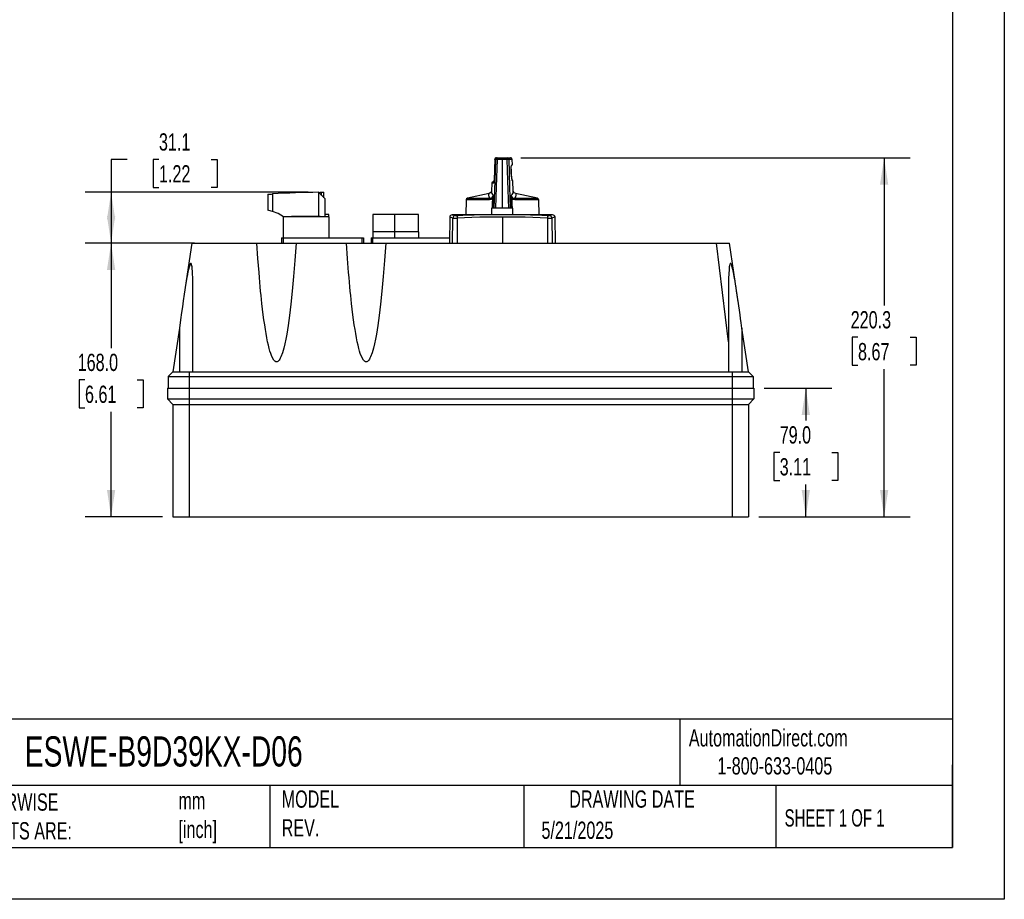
# Model space of a CAD drawing. Header units: millimetres. Extents: x 0 to 1397, y 0 to 1080.
# Tile 3 of 5: x 793 to 1397, y 0 to 540. Entities that reach past the tile are written whole.
import ezdxf

# ---------------------------------------------------------------- set-up
doc = ezdxf.new("R2010")
doc.units = ezdxf.units.MM
doc.header["$LTSCALE"] = 5
doc.linetypes.add('CENTERX2', pattern=[20.32, 12.7, -2.54, 2.54, -2.54])
doc.layers.add('DIMENSIONS', color=140, linetype='Continuous', lineweight=25)
doc.layers.add('TEXT', color=140, linetype='Continuous', lineweight=25)
doc.styles.add('SLDTEXTSTYLE0', font='TXT', dxfattribs={"width": 0.7})
doc.styles.add('SLDTEXTSTYLE1', font='TXT', dxfattribs={"width": 0.65})
doc.dimstyles.new('SLDDIMSTYLE1', dxfattribs={"dimtxt": 10.790039, "dimasz": 16.51, "dimexe": 0, "dimexo": 0.0625, "dimgap": 2.69751, "dimtad": 0, "dimtih": 1, "dimtoh": 1, "dimdec": 1, "dimrnd": 1e-09, "dimzin": 4, "dimdsep": 46, "dimtxsty": 'SLDTEXTSTYLE0', "dimsah": 1, "dimcen": 0.09, "dimadec": 0, "dimazin": 1, "dimtfac": 1, "dimtdec": 1, "dimtofl": 0, "dimtmove": 0, "dimatfit": 3, "dimfxl": 0, "dimfrac": 2, "dimtolj": 1, "dimtzin": 12, "dimarcsym": 0})
doc.dimstyles.new('SLDDIMSTYLE4', dxfattribs={"dimtxt": 10.790039, "dimasz": 16.51, "dimexe": 0, "dimexo": 0.0625, "dimgap": 2.69751, "dimtad": 0, "dimtih": 1, "dimtoh": 1, "dimdec": 1, "dimrnd": 1e-09, "dimzin": 12, "dimdsep": 46, "dimtxsty": 'SLDTEXTSTYLE0', "dimsah": 1, "dimcen": 0.09, "dimadec": 0, "dimazin": 3, "dimtfac": 1, "dimtdec": 1, "dimtofl": 0, "dimtmove": 0, "dimatfit": 3, "dimfxl": 0, "dimfrac": 2, "dimtolj": 1, "dimtzin": 12, "dimarcsym": 0})

# ---------------------------------------------------------------- blocks, each defined once
blk = doc.blocks.new('_D_6')
at = {"layer": 'DIMENSIONS'}
for p, q in [((1100.43, 455.02), (1339.16, 455.02)), ((1323.28, 455.02), (1323.28, 364.43)), ((1307.25, 344.87), (1303.63, 344.87)), ((1303.63, 344.87), (1303.63, 327.72)), ((1339.31, 344.87), (1342.94, 344.87)), ((1342.94, 344.87), (1342.94, 327.72)), ((1303.63, 327.72), (1307.25, 327.72)), ((1342.94, 327.72), (1339.31, 327.72)), ((1323.28, 234.72), (1323.28, 325.3)), ((1246.33, 234.72), (1339.16, 234.72))]:
    blk.add_line(p, q, dxfattribs=at)
for points in [[(1323.28, 455.02), (1320.74, 438.51), (1325.82, 438.51)], [(1323.28, 234.72), (1325.82, 251.23), (1320.74, 251.23)]]:
    blk.add_solid(points, dxfattribs=at)
at = {"layer": 'DIMENSIONS', "char_height": 10.583, "attachment_point": 1, "style": 'SLDTEXTSTYLE0'}
for s, insert in [('220.3', (1302.76, 360.93)), ('8.67', (1307.25, 341.36))]:
    blk.add_mtext(s, dxfattribs=dict(at, insert=insert))
blk = doc.blocks.new('_D_7')
at = {"layer": 'DIMENSIONS'}
for p, q in [((900.13, 402.72), (833.14, 402.72)), ((849.02, 402.72), (849.02, 338.28)), ((832.99, 318.72), (829.36, 318.72)), ((829.36, 318.72), (829.36, 301.57)), ((865.05, 318.72), (868.67, 318.72)), ((868.67, 318.72), (868.67, 301.57)), ((829.36, 301.57), (832.99, 301.57)), ((849.02, 234.72), (849.02, 299.15)), ((868.67, 301.57), (865.05, 301.57)), ((880.63, 234.72), (833.14, 234.72))]:
    blk.add_line(p, q, dxfattribs=at)
for points in [[(849.02, 402.72), (846.48, 386.21), (851.56, 386.21)], [(849.02, 234.72), (851.56, 251.23), (846.48, 251.23)]]:
    blk.add_solid(points, dxfattribs=at)
at = {"layer": 'DIMENSIONS', "char_height": 10.583, "attachment_point": 1, "style": 'SLDTEXTSTYLE0'}
for s, insert in [('168.0', (828.5, 334.78)), ('6.61', (832.99, 315.21))]:
    blk.add_mtext(s, dxfattribs=dict(at, insert=insert))
blk = doc.blocks.new('_D_8')
at = {"layer": 'DIMENSIONS'}
for p, q in [((1249.63, 313.72), (1291.11, 313.72)), ((1275.23, 313.72), (1275.23, 293.78)), ((1259.2, 274.22), (1255.58, 274.22)), ((1255.58, 274.22), (1255.58, 257.07)), ((1291.26, 274.22), (1294.89, 274.22)), ((1294.89, 274.22), (1294.89, 257.07)), ((1255.58, 257.07), (1259.2, 257.07)), ((1275.23, 234.72), (1275.23, 254.65)), ((1294.89, 257.07), (1291.26, 257.07)), ((1246.33, 234.72), (1291.11, 234.72))]:
    blk.add_line(p, q, dxfattribs=at)
for points in [[(1275.23, 313.72), (1272.69, 297.21), (1277.77, 297.21)], [(1275.23, 234.72), (1277.77, 251.23), (1272.69, 251.23)]]:
    blk.add_solid(points, dxfattribs=at)
at = {"layer": 'DIMENSIONS', "char_height": 10.583, "attachment_point": 1, "style": 'SLDTEXTSTYLE0'}
for s, insert in [('79.0', (1259.2, 290.28)), ('3.11', (1259.2, 270.71))]:
    blk.add_mtext(s, dxfattribs=dict(at, insert=insert))
blk = doc.blocks.new('_D_9')
at = {"layer": 'DIMENSIONS'}
for p, q in [((858.92, 453.98), (849.02, 453.98)), ((849.02, 453.98), (849.02, 433.83)), ((878.37, 453.98), (874.74, 453.98)), ((874.74, 453.98), (874.74, 436.83)), ((910.43, 453.98), (914.05, 453.98)), ((914.05, 453.98), (914.05, 436.83)), ((874.74, 436.83), (878.37, 436.83)), ((914.05, 436.83), (910.43, 436.83)), ((969.88, 433.83), (833.14, 433.83)), ((849.02, 433.83), (849.02, 402.72)), ((900.13, 402.72), (833.14, 402.72))]:
    blk.add_line(p, q, dxfattribs=at)
for points in [[(849.02, 433.83), (846.48, 417.32), (851.56, 417.32)], [(849.02, 402.72), (851.56, 419.23), (846.48, 419.23)]]:
    blk.add_solid(points, dxfattribs=at)
at = {"layer": 'DIMENSIONS', "char_height": 10.583, "attachment_point": 1, "style": 'SLDTEXTSTYLE0'}
for s, insert in [('31.1', (878.37, 470.04)), ('1.22', (878.37, 450.48))]:
    blk.add_mtext(s, dxfattribs=dict(at, insert=insert))

msp = doc.modelspace()

# ---------------------------------------------------------------- linework, layer by layer
at = {"color": 7, "linetype": 'Continuous'}
for p, q in [((1397.01, 1079.51), (1397.01, 0.01)), ((1397.01, 0.01), (0.01, 0.01))]:
    msp.add_line(p, q, dxfattribs=at)
for p, q in [((1084.45, 454.19), (1084, 441.35)), ((1084.47, 454.19), (1084.01, 441.35)), ((1084.46, 454.19), (1084.46, 454.05)), ((1084.47, 454.05), (1084.48, 454.19)), ((1084.96, 454.05), (1084.47, 454.05)), ((1085.37, 455.02), (1085.94, 455.02)), ((1088.96, 454.05), (1085.81, 454.05)), ((1085.94, 455.02), (1091.99, 455.02)), ((1088.96, 454.05), (1088.95, 424.02)), ((1092.1, 454.05), (1088.96, 454.05)), ((1091.99, 455.02), (1093.95, 455.02)), ((1095.09, 454.05), (1092.97, 454.05)), ((1094.08, 455.02), (1093.95, 455.02)), ((1095.21, 450.73), (1095.09, 454.05)), ((1094.85, 450.72), (1095.19, 450.73)), ((1084.01, 441.35), (1084, 441.04)), ((1082.51, 439.35), (1082.34, 434.52)), ((1083.62, 439.35), (1082.51, 439.35)), ((1083.51, 440.32), (1083.99, 440.32)), ((1095.55, 440.83), (1095.19, 440.84)), ((1095.77, 434.61), (1095.55, 440.83)), ((945.13, 432.64), (945.13, 422.84)), ((948.01, 432.84), (948.01, 422.13)), ((976.23, 433.83), (980.13, 429.94)), ((976.23, 433.83), (976.23, 418.97)), ((977.09, 432.97), (977.09, 433.84)), ((978.09, 431.98), (978.09, 433.84)), ((978.75, 433.84), (979.62, 433.84)), ((979.62, 430.44), (979.62, 433.84)), ((980.13, 429.94), (980.13, 418.84)), ((1066.82, 429.23), (1066.58, 420.02)), ((1081.23, 429.23), (1066.82, 429.23)), ((1080.97, 433.02), (1067.61, 430.18)), ((1067.61, 430.18), (1081.51, 430.18)), ((1080.9, 432.96), (1080.92, 432.99)), ((1082.35, 434.52), (1082.35, 434.49)), ((1096.46, 430.18), (1110.55, 430.18)), ((1111.34, 429.23), (1096.74, 429.23)), ((1110.55, 430.18), (1097.19, 433.02)), ((1097.24, 432.99), (1097.26, 432.96)), ((1111.58, 420.02), (1111.34, 429.23)), ((1082.48, 424.02), (1082.48, 420.02)), ((1082.97, 424.02), (1082.48, 424.02)), ((1083.33, 424.02), (1082.97, 424.02)), ((1084.08, 424.02), (1083.33, 424.02)), ((1084.91, 424.02), (1084.08, 424.02)), ((1088.95, 424.02), (1084.91, 424.02)), ((1093, 424.02), (1088.95, 424.02)), ((1093.84, 424.02), (1093, 424.02)), ((1094.63, 424.02), (1093.84, 424.02)), ((1094.99, 424.02), (1094.63, 424.02)), ((1095.48, 424.02), (1094.99, 424.02)), ((954.68, 418.84), (954.68, 405.84)), ((982.68, 418.84), (954.79, 418.84)), ((977.33, 418.97), (959.6, 418.97)), ((982.68, 420.19), (980.13, 420.19)), ((982.68, 418.84), (982.68, 420.19)), ((982.68, 418.84), (982.68, 405.84)), ((1009.68, 420.19), (1009.68, 409.54)), ((1022.89, 420.19), (1009.68, 420.19)), ((1022.89, 420.19), (1022.89, 409.54)), ((1037.68, 420.19), (1022.89, 420.19)), ((1037.68, 409.54), (1037.68, 420.19)), ((1056.8, 418.54), (1056.53, 402.72)), ((1058.48, 402.72), (1058.75, 418.05)), ((1089.1, 420.02), (1059.08, 420.02)), ((1061.33, 418.05), (1061.3, 402.72)), ((1118.79, 420.02), (1089.1, 420.02)), ((1089.1, 418.54), (1089.1, 402.72)), ((1116.9, 402.72), (1116.86, 418.05)), ((1118.79, 420.02), (1119.08, 420.02)), ((1119.45, 418.05), (1119.71, 402.72)), ((1121.63, 402.72), (1121.36, 418.55)), ((953.48, 405.84), (953.48, 402.72)), ((953.48, 405.84), (954.48, 405.84)), ((954.48, 405.84), (954.48, 402.72)), ((954.48, 405.84), (1002.83, 405.84)), ((954.58, 409.54), (954.58, 405.84)), ((954.68, 409.54), (954.58, 409.54)), ((982.78, 409.54), (982.68, 409.54)), ((982.78, 405.84), (982.78, 409.54)), ((1002.83, 405.84), (1002.83, 402.72)), ((1002.83, 405.84), (1003.83, 405.84)), ((1003.83, 405.84), (1003.83, 402.72)), ((1008.48, 405.84), (1008.48, 402.72)), ((1008.48, 405.84), (1009.48, 405.84)), ((1009.48, 405.84), (1009.48, 402.72)), ((1009.48, 405.84), (1056.58, 405.84)), ((1009.58, 409.54), (1009.58, 405.84)), ((1022.88, 409.54), (1009.58, 409.54)), ((1022.88, 409.54), (1022.88, 405.84)), ((1037.78, 409.54), (1022.88, 409.54)), ((1037.78, 405.84), (1037.78, 409.54)), ((898.48, 402.72), (893.92, 371.42)), ((898.48, 402.72), (906.48, 402.72)), ((906.48, 402.72), (938.48, 402.72)), ((938.48, 402.72), (962.48, 402.72)), ((962.48, 402.72), (993.48, 402.72)), ((993.48, 402.72), (1017.48, 402.72)), ((1017.48, 402.72), (1220.48, 402.72)), ((1227.78, 342.01), (1220.48, 402.72)), ((1220.48, 402.72), (1228.48, 402.72)), ((1233.72, 366.7), (1228.48, 402.72)), ((899.18, 323.72), (899.18, 373.79)), ((1227.78, 373.79), (1227.78, 342.01)), ((890.88, 350.51), (886.98, 323.72)), ((890.88, 350.51), (890.88, 323.72)), ((1239.98, 323.72), (1236.08, 350.51)), ((1236.08, 350.51), (1236.08, 323.72)), ((1227.78, 342.01), (1227.78, 323.72)), ((886.98, 323.72), (883.98, 320.72)), ((883.98, 320.72), (896.98, 320.72)), ((883.98, 320.72), (883.98, 313.72)), ((888.37, 323.72), (891.95, 323.72)), ((896.98, 323.72), (899.18, 323.72)), ((896.98, 323.72), (896.98, 320.72)), ((896.98, 320.72), (1229.98, 320.72)), ((896.98, 320.72), (896.98, 313.72)), ((899.18, 323.72), (1227.78, 323.72)), ((1227.78, 323.72), (1229.98, 323.72)), ((1229.98, 323.72), (1229.98, 320.72)), ((1229.98, 320.72), (1242.98, 320.72)), ((1229.98, 320.72), (1229.98, 313.72)), ((1235.05, 323.72), (1238.61, 323.72)), ((1239.98, 323.72), (1242.98, 320.72)), ((1242.98, 320.72), (1242.98, 313.72)), ((883.68, 313.72), (883.68, 307.02)), ((883.68, 313.72), (896.98, 313.72)), ((896.98, 313.72), (896.98, 307.02)), ((896.98, 313.72), (1229.98, 313.72)), ((1229.98, 313.72), (1243.28, 313.72)), ((1229.98, 313.72), (1229.98, 307.02)), ((1243.28, 313.72), (1243.28, 307.02)), ((883.68, 307.02), (896.98, 307.02)), ((883.68, 307.02), (886.98, 303.72)), ((886.98, 303.72), (896.98, 303.72)), ((886.98, 303.72), (886.98, 234.72)), ((896.98, 307.02), (1229.98, 307.02)), ((896.98, 307.02), (896.98, 303.72)), ((896.98, 303.72), (1229.98, 303.72)), ((896.98, 303.72), (896.98, 234.72)), ((1229.98, 307.02), (1243.28, 307.02)), ((1229.98, 307.02), (1229.98, 303.72)), ((1229.98, 303.72), (1239.98, 303.72)), ((1229.98, 303.72), (1229.98, 234.72)), ((1243.28, 307.02), (1239.98, 303.72)), ((1239.98, 303.72), (1239.98, 234.72)), ((886.98, 234.72), (896.98, 234.72)), ((896.98, 234.72), (1229.98, 234.72)), ((1229.98, 234.72), (1239.98, 234.72))]:
    msp.add_line(p, q)
at = {"flags": 128}
for points in [[(1084.47, 454.05), (1084.22, 446.94), (1084.02, 441.35)], [(1084.08, 424.02), (1084.57, 440.84), (1084.96, 454.05)], [(1085.81, 454.05), (1085.31, 437.23), (1084.91, 424.02)], [(1093, 424.02), (1092.5, 440.84), (1092.1, 454.05)], [(1092.97, 454.05), (1093.45, 437.23), (1093.84, 424.02)], [(1093.95, 455.02), (1093.98, 455.02), (1094.01, 455.02)], [(1095.19, 440.84), (1095, 441.22), (1094.78, 442.28), (1094.59, 443.88), (1094.47, 445.77), (1094.46, 447.66), (1094.54, 449.27), (1094.68, 450.34), (1094.85, 450.72)], [(1084.01, 441.35), (1084.01, 441.35), (1084.02, 441.35)], [(1083.92, 440.32), (1083.96, 440.67), (1083.98, 440.91)], [(945.13, 432.64), (945.13, 432.64), (945.19, 432.64), (945.36, 432.66), (945.64, 432.68), (946, 432.7), (946.45, 432.73), (946.94, 432.77), (947.47, 432.8), (948.01, 432.84)], [(976.23, 433.83), (976.23, 433.83), (976.23, 433.83)], [(977.09, 433.84), (977.65, 433.84), (978.09, 433.84)], [(978.09, 433.84), (978.42, 433.84), (978.75, 433.84)], [(1081.51, 430.18), (1080.97, 431.12), (1080.7, 431.99), (1080.71, 432.7), (1080.9, 432.96)], [(1082.34, 434.5), (1082.01, 433.69), (1080.9, 433.01)], [(1083.16, 429.88), (1082.24, 429.39), (1081.23, 429.23)], [(1082.97, 424.02), (1083.08, 427.3), (1083.16, 429.88)], [(1083.16, 429.88), (1083.35, 430.87), (1083.43, 431.95)], [(1083.52, 429.87), (1083.41, 426.59), (1083.33, 424.02)], [(1094.63, 424.02), (1094.52, 427.3), (1094.44, 429.87)], [(1094.54, 431.95), (1094.61, 430.87), (1094.8, 429.88)], [(1094.8, 429.88), (1094.9, 426.6), (1094.99, 424.02)], [(1096.74, 429.23), (1095.72, 429.39), (1094.8, 429.88)], [(1097.26, 433.01), (1096.21, 433.59), (1095.77, 434.63)], [(1097.26, 432.96), (1097.41, 432.71), (1097.37, 432), (1097.05, 431.12), (1096.46, 430.18)], [(1082.48, 424.02), (1082.48, 421.78), (1082.48, 420.02)], [(1095.48, 420.02), (1095.48, 422.26), (1095.48, 424.02)], [(954.79, 418.84), (951.52, 420.75), (948.01, 422.13)], [(1058.75, 418.05), (1057.69, 418.41), (1057.04, 418.53), (1056.8, 418.54), (1056.81, 418.54)], [(1058.29, 420.02), (1058.29, 420.02), (1058.5, 420), (1059.09, 419.89), (1060.13, 419.51)], [(1089.1, 418.54), (1084.13, 418.54), (1079.58, 418.53), (1075.19, 418.49), (1070.43, 418.41), (1065.85, 418.27), (1061.33, 418.05)], [(1116.86, 418.05), (1112.34, 418.27), (1107.76, 418.41), (1103, 418.49), (1098.62, 418.53), (1094.08, 418.54), (1089.1, 418.54)], [(1121.31, 418.54), (1121.34, 418.54), (1121.06, 418.52), (1120.42, 418.39), (1119.45, 418.05)], [(962.48, 402.72), (961.76, 391.96), (961, 382.11), (960.19, 373.19), (959.36, 365.19), (958.95, 361.66), (958.54, 358.32), (958.11, 355.17), (957.69, 352.21), (957.25, 349.44), (956.82, 346.86), (956.23, 343.73), (955.61, 340.8), (954.99, 338.23), (954.17, 335.4), (953.23, 332.89), (952.84, 332.07), (952.45, 331.38), (952.06, 330.81), (951.67, 330.37), (951.27, 330.05), (950.88, 329.86), (950.48, 329.8), (950.09, 329.86), (949.46, 330.22), (948.84, 330.89), (947.6, 333.19), (946.92, 334.99), (946.47, 336.43), (946.02, 338.04), (945.53, 339.99), (945.05, 342.16), (944.57, 344.55), (944.1, 347.14), (943.66, 349.74), (943.23, 352.53), (942.8, 355.51), (942.38, 358.68), (941.96, 362.04), (941.55, 365.59), (941.29, 368.03), (941.03, 370.57), (940.77, 373.19), (940.51, 375.91), (940.26, 378.72), (940.01, 381.62), (939.76, 384.61), (939.1, 393.32), (938.48, 402.72)], [(1017.48, 402.72), (1016.76, 391.96), (1016, 382.11), (1015.19, 373.19), (1014.36, 365.19), (1013.95, 361.66), (1013.54, 358.32), (1013.11, 355.17), (1012.69, 352.21), (1012.25, 349.44), (1011.82, 346.86), (1011.23, 343.73), (1010.61, 340.8), (1009.99, 338.23), (1009.17, 335.4), (1008.23, 332.89), (1007.84, 332.07), (1007.45, 331.38), (1007.06, 330.81), (1006.67, 330.37), (1006.27, 330.05), (1005.88, 329.86), (1005.48, 329.8), (1005.09, 329.86), (1004.46, 330.22), (1003.84, 330.89), (1002.6, 333.19), (1001.92, 334.99), (1001.47, 336.43), (1001.02, 338.04), (1000.53, 339.99), (1000.05, 342.16), (999.57, 344.55), (999.1, 347.14), (998.66, 349.74), (998.23, 352.53), (997.8, 355.51), (997.38, 358.68), (996.96, 362.04), (996.55, 365.59), (996.29, 368.03), (996.03, 370.57), (995.77, 373.19), (995.51, 375.91), (995.26, 378.72), (995.01, 381.62), (994.76, 384.61), (994.1, 393.32), (993.48, 402.72)], [(899.18, 373.79), (899.18, 375.75), (899.16, 377.57), (899.14, 379.27), (899.08, 381.48), (899.01, 383.57), (898.91, 385.38), (898.79, 386.9), (898.65, 388.14), (898.55, 388.8), (898.43, 389.34), (898.31, 389.76), (898.13, 390.12), (898.04, 390.21), (897.94, 390.25), (897.83, 390.23), (897.73, 390.15), (897.61, 390.02), (897.5, 389.83), (897.02, 388.58), (896.48, 386.5), (896.18, 385.08), (895.86, 383.43), (895.51, 381.53), (895.15, 379.39), (894.54, 375.53), (893.91, 371.34), (893.33, 367.34), (892.77, 363.52), (892.26, 360), (891.63, 355.66), (890.88, 350.51)], [(1236.08, 350.51), (1235.6, 353.79), (1235.23, 356.39), (1234.89, 358.71), (1234.48, 361.54), (1234.1, 364.12), (1233.68, 367), (1233.36, 369.23), (1233.07, 371.19), (1232.78, 373.19), (1232.44, 375.45), (1232.11, 377.53), (1231.81, 379.42), (1231.56, 380.88), (1231.33, 382.23), (1231.1, 383.47), (1230.88, 384.61), (1230.67, 385.63), (1230.47, 386.55), (1229.93, 388.62), (1229.76, 389.13), (1229.6, 389.54), (1229.45, 389.85), (1229.22, 390.16), (1229.11, 390.23), (1229.01, 390.25), (1228.91, 390.2), (1228.82, 390.1), (1228.73, 389.94), (1228.64, 389.73), (1228.52, 389.31), (1228.41, 388.76), (1228.3, 388.1), (1228.12, 386.29), (1227.97, 383.93), (1227.86, 381.02), (1227.82, 378.85), (1227.79, 376.44), (1227.78, 373.79)], [(886.98, 323.72), (887.33, 323.73), (888.37, 323.72)], [(886.98, 323.72), (887.33, 323.72), (888.37, 323.72)], [(891.95, 323.72), (894.36, 323.74), (896.98, 323.72)], [(891.95, 323.72), (894.37, 323.72), (896.49, 323.72), (896.98, 323.72)], [(1229.98, 323.72), (1232.6, 323.74), (1235.05, 323.72)], [(1229.98, 323.72), (1232.61, 323.72), (1235.05, 323.72)]]:
    msp.add_lwpolyline(points, dxfattribs=at)
for centre, radius, start, end in [((1085.37, 454.12), 0.9, 89.69343, 184.18223), ((1085.32, 454.17), 0.845, 87.64267, 175.3433), ((1085.95, 454.03), 0.99, 90.53967, 178.58043), ((1085.39, 443.81), 10.25, 87.6111, 92.3889), ((1087.81, 454.29), 2.01, 158.57579, 186.61933), ((1089.96, 454.29), 2.15, 353.80986, 19.90755), ((1091.98, 454.03), 0.989, 1.3632, 89.40678), ((1092.54, 443.6), 10.46, 87.63882, 92.36118), ((1094.07, 454.2), 0.816, 86.75614, 94.28996), ((1094.09, 454.02), 1, 2, 90), ((1123.2, 446.71), 28.76, 177.34515, 190.42537), ((1094.35, 450.71), 0.501, 312.54604, 2.03198), ((1080.8, 440.95), 3.25, 330.51454, 7.1017), ((1094.69, 440.82), 0.5, 1.94742, 50.76194), ((1095.05, 440.81), 0.5, 1.99969, 87.99969), ((1095.09, 440.82), 0.46, 1.38322, 25.85024), ((1083.51, 439.32), 1, 90, 178), ((1084.63, 439.32), 1.01, 140.1458, 178.06798), ((978.75, -37.59), 471.43, 90.30619, 93.73825), ((1067.82, 429.21), 1, 102, 178.5), ((1082.5, 429.38), 1.28, 140.80375, 186.49505), ((1081.65, 431.95), 1.78, 265.27695, 359.78714), ((1086.68, 434.82), 4.34, 184.3943, 221.49858), ((1083.42, 436.66), 6.79, 267.78575, 270.82606), ((1069.94, 430.33), 13.58, 358.07426, 6.84405), ((1107.27, 430.3), 12.84, 172.63857, 181.91712), ((1094.54, 436.78), 6.91, 269.17859, 272.19532), ((1092.08, 434.69), 3.68, 311.86634, 358.81126), ((1096.32, 431.96), 1.78, 180.32915, 274.80839), ((1095.45, 429.38), 1.3, 353.55849, 38.36992), ((1110.34, 429.21), 1, 1.5, 78), ((940.6, 398.25), 25.01, 72.76873, 79.5651), ((1058.3, 418.52), 1.5, 90.45053, 178.99935), ((1059.08, 320.02), 100, 90, 90.45042), ((1060.26, 418.01), 1.51, 94.97586, 178.65655), ((1060.04, 442.33), 24.32, 266.95264, 273.04736), ((1060.78, 425.64), 6.16, 263.88417, 276.11583), ((1064.58, 418.55), 3.28, 163.03666, 188.91434), ((1084.25, -73.32), 493.36, 89.43669, 92.6501), ((1094.01, -69.8), 489.84, 87.33842, 90.57462), ((1089.09, 420.02), 0.00836, 358.04285, 19.70115), ((1117.41, 425.61), 6.13, 263.86548, 276.13452), ((1113.65, 418.55), 3.26, 351.04197, 17.13864), ((1118.15, 442.23), 24.22, 266.94439, 273.05561), ((1120.23, 415.28), 4.75, 94.32565, 116.97928), ((1117.94, 418.01), 1.51, 1.34305, 85.02986), ((1119.08, 320.02), 100, 89.54917, 90), ((1119.86, 418.52), 1.5, 1.00065, 89.54947), ((1239.29, 423.98), 100.26, 269.60755, 270.39245)]:
    msp.add_arc(centre, radius, start, end)
at = {"layer": 'TEXT'}
for p, q in [((1365.25, 1047.75), (1365.25, 31.75)), ((1365.25, 110.63), (31.75, 110.63)), ((1197.88, 110.63), (1197.88, 69.85)), ((1365.25, 31.75), (1365.25, 82.55)), ((1365.25, 69.85), (31.75, 69.85)), ((946.5, 69.85), (946.5, 31.75)), ((1102.33, 69.85), (1102.33, 31.75)), ((1256.74, 69.85), (1256.74, 31.75)), ((31.75, 31.75), (1365.25, 31.75))]:
    msp.add_line(p, q, dxfattribs=at)

# ---------------------------------------------------------------- texts
at = {"layer": 'TEXT', "linetype": 'CENTERX2', "lineweight": 18}
for s, insert, char_height, attachment_point, style in [('AutomationDirect.com', (1203.47, 104.38), 10.5833, 1, 'SLDTEXTSTYLE0'), ('ESWE-B9D39KX-D06', (796.04, 100.02), 18.5208, 1, 'SLDTEXTSTYLE0'), ('1-800-633-0405', (1220.96, 87.19), 10.5833, 1, 'SLDTEXTSTYLE0'), ('MODEL ^JREV.', (953.67, 66.82), 10.5833, 1, 'SLDTEXTSTYLE0'), ('DRAWING DATE', (1168.63, 66.82), 10.5833, 2, 'SLDTEXTSTYLE0'), ('UNLESS OTHERWISE ^JSPECIFIED UNITS ARE:', (714.35, 64.98), 10.5833, 1, 'SLDTEXTSTYLE0'), ('mm^J[inch]', (890.32, 65.82), 10.583, 1, 'SLDTEXTSTYLE0'), ('SHEET 1 OF 1', (1262.21, 55.26), 10.5833, 1, 'SLDTEXTSTYLE1'), ('5/21/2025', (1113.06, 47.7), 10.583, 1, 'SLDTEXTSTYLE0')]:
    msp.add_mtext(s, dxfattribs=dict(at, insert=insert, char_height=char_height, attachment_point=attachment_point, style=style))

# ---------------------------------------------------------------- dimensions: what is measured, and where the dimension line sits
at = {"layer": 'DIMENSIONS'}
for base, p1, p2, dimstyle, picture, middle in [((849.02, 402.72), (976.23, 433.83), (906.48, 402.72), 'SLDDIMSTYLE4', '_D_9', (849.02, 453.98)), ((1323.28, 234.72), (1094.08, 455.02), (1239.98, 234.72), 'SLDDIMSTYLE4', '_D_6', (1323.28, 344.87)), ((849.02, 234.72), (906.48, 402.72), (886.98, 234.72), 'SLDDIMSTYLE1', '_D_7', (849.02, 318.72)), ((1275.23, 234.72), (1243.28, 313.72), (1239.98, 234.72), 'SLDDIMSTYLE1', '_D_8', (1275.23, 274.22))]:
    dim = msp.add_linear_dim(base=base, p1=p1, p2=p2, angle=90, dimstyle=dimstyle, dxfattribs=at)
    dim.commit()
    dim.dimension.update_dxf_attribs({"geometry": picture, "text_midpoint": middle, "dimtype": 160})

doc.saveas('drawing.dxf')
